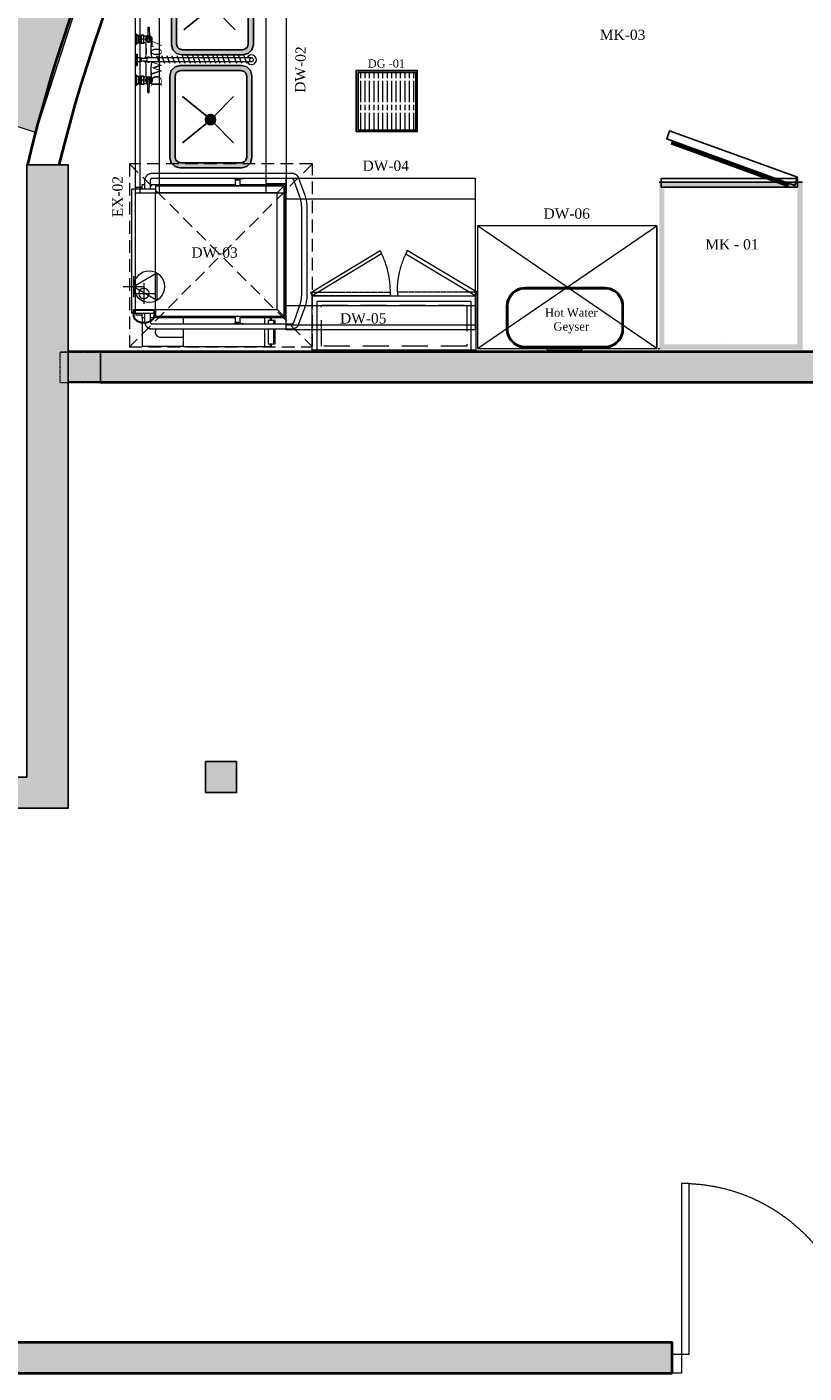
# Model space of a CAD drawing. Header units: millimetres. Extents: x 31882 to 271790, y -35693 to 24917.
# Tile 227 of 256: x 97753 to 101573, y 9156 to 15766. Entities that reach past the tile are written whole.
import ezdxf

# ---------------------------------------------------------------- set-up
doc = ezdxf.new("R2010")
doc.units = ezdxf.units.MM
doc.header["$MEASUREMENT"] = 0
for name, pattern in [('( Dashed )', [0.75, 0.5, -0.25]), ('DASHED', [19.05, 12.7, -6.35]), ('HIDDEN', [0.375, 0.25, -0.125])]:
    doc.linetypes.add(name, pattern=pattern)
for name, color, linetype, lineweight in [('00 Structural', 2, 'Continuous', 25), ('A - TEXT', 7, 'Continuous', 13), ('A-DOOR', 1, 'Continuous', 13), ('A-WALL', 7, 'Continuous', 30), ('CKD Dimensions', 3, 'Continuous', 0), ('CKD Equipments', 252, 'Continuous', 0), ('EQUIPMENT', 130, 'Continuous', 13), ('existing l2 - xref$0$A-GENM', 251, 'Continuous', 5), ('Furniture', 14, 'Continuous', 9), ('L1', 171, 'Continuous', 13), ('L10', 7, 'Continuous', 0), ('L8', 1, '( Dashed )', 15), ('WALL', 7, 'Continuous', 40)]:
    doc.layers.add(name, color=color, linetype=linetype, lineweight=lineweight)
for name, color, linetype in [('Drain Grating', 4, 'Continuous'), ('Edges', 7, 'Continuous'), ('EQUI.', 4, 'Continuous'), ('FAINTEQUIP', 253, 'Continuous'), ('kitchen equip1', 8, 'Continuous'), ('xKAM-B3-01-Kitchen$0$A-FURN', 8, 'Continuous')]:
    doc.layers.add(name, color=color, linetype=linetype)
doc.styles.add('CKD_Dimension Text', font='BOOKOS.TTF', dxfattribs={"height": 50})
doc.styles.add('SIMPLEX', font='SIMPLEX.shx', dxfattribs={"width": 0.7})

# ---------------------------------------------------------------- blocks, each defined once
blk = doc.blocks.new('steel cols')
at = {"layer": '00 Structural', "ltscale": 0.25}
h = blk.add_hatch(color=10, dxfattribs=at)
h.dxf.hatch_style = 1
h.paths.add_polyline_path([(1723381.98, -77443.61), (1723381.98, -77449.61), (1723387.98, -77449.61), (1723387.98, -77443.61)])
blk.add_lwpolyline([(1723381.98, -77443.61), (1723387.98, -77443.61), (1723387.98, -77449.61), (1723381.98, -77449.61)], close=True, dxfattribs=at)
blk = doc.blocks.new('Regular-door')
at = {"layer": 'A-DOOR'}
for p, q in [((-0.04, 0.8993), (0, 0.8993)), ((-0.04, 0), (-0.04, 0.8993)), ((0, 0.8993), (0, -0.1)), ((-0.92, 0), (-0.97, 0)), ((-0.97, 0), (-0.97, -0.1)), ((-0.92, -0.1), (-0.92, 0)), ((0.05, 0), (-0.04, 0)), ((0.05, -0.1), (0.05, 0)), ((-0.97, -0.1), (-0.92, -0.1)), ((0, -0.1), (0.05, -0.1))]:
    blk.add_line(p, q, dxfattribs=at)
at = {"layer": 'A-DOOR', "linetype": 'HIDDEN', "ltscale": 5}
blk.add_arc((-0.0029, -0.0173), 0.9173, 92.31795, 178.92205, dxfattribs=at)
blk = doc.blocks.new('G$CF1B070CD')
at = {"layer": 'CKD Equipments', "ltscale": 0.25}
for p, q in [((3.28, 33.68), (3.1, 33.68)), ((3.1, 33.62), (3.1, 33.68)), ((26.72, 33.68), (3.28, 33.68)), ((21.82, 35.34), (21.82, 31.34)), ((26.9, 33.68), (26.72, 33.68)), ((26.9, 33.68), (26.9, 33.62)), ((0.93, 31.06), (0.88, 31.04)), ((0.99, 31.08), (0.93, 31.06)), ((1.04, 31.1), (0.99, 31.08)), ((1.1, 31.12), (1.04, 31.1)), ((1.16, 31.13), (1.1, 31.12)), ((1.21, 31.14), (1.16, 31.13)), ((1.27, 31.15), (1.21, 31.14)), ((1.33, 31.16), (1.27, 31.15)), ((1.38, 31.16), (1.33, 31.16)), ((1.44, 31.17), (1.38, 31.16)), ((1.5, 31.17), (1.44, 31.17)), ((3.1, 31.17), (1.5, 31.17)), ((3.1, 31.68), (2.16, 31.68)), ((2.16, 31.68), (2.16, 31.17)), ((2.71, 32.93), (3.1, 32.93)), ((2.71, 32.93), (2.71, 31.68)), ((3.1, 33.1), (3.1, 33.62)), ((3.1, 33.03), (3.1, 33.1)), ((3.1, 33.03), (3.28, 33.03)), ((3.1, 29.15), (3.1, 33.03)), ((3.28, 33.03), (26.72, 33.03)), ((21.82, 33.34), (19.18, 28.9)), ((19.82, 33.34), (23.82, 33.34)), ((21.14, 31.35), (25.14, 31.35)), ((21.82, 33.34), (24.45, 28.9)), ((23.14, 33.35), (23.14, 29.35)), ((26.72, 33.03), (26.9, 33.03)), ((26.9, 33.62), (26.9, 33.1)), ((26.9, 33.1), (26.9, 33.03)), ((26.9, 33.03), (26.9, 29.15)), ((26.9, 32.93), (27.29, 32.93)), ((27.84, 31.68), (26.9, 31.68)), ((28.5, 31.17), (26.9, 31.17)), ((27.29, 31.68), (27.29, 32.93)), ((27.84, 31.17), (27.84, 31.68)), ((27.84, 31.68), (33.29, 31.68)), ((28.52, 31.17), (28.5, 31.17)), ((28.57, 31.17), (28.52, 31.17)), ((28.63, 31.16), (28.57, 31.17)), ((28.69, 31.16), (28.63, 31.16)), ((28.75, 31.15), (28.69, 31.16)), ((28.8, 31.14), (28.75, 31.15)), ((28.86, 31.13), (28.8, 31.14)), ((28.92, 31.11), (28.86, 31.13)), ((28.97, 31.1), (28.92, 31.11)), ((29.03, 31.08), (28.97, 31.1)), ((29.08, 31.06), (29.03, 31.08)), ((29.13, 31.04), (29.08, 31.06)), ((33.29, 31.68), (33.32, 31.68)), ((33.32, 23.72), (33.32, 31.68)), ((0.01, 29.9), (0, 29.85)), ((0, 29.85), (0, 29.79)), ((0, 29.79), (0, 29.77)), ((0, 29.77), (0, 2.89)), ((0.02, 30.02), (0.01, 29.96)), ((0.01, 29.96), (0.01, 29.9)), ((0.04, 30.08), (0.02, 30.02)), ((0.05, 30.13), (0.04, 30.08)), ((0.07, 30.19), (0.05, 30.13)), ((0.09, 30.24), (0.07, 30.19)), ((0.11, 30.3), (0.09, 30.24)), ((0.13, 30.35), (0.11, 30.3)), ((0.16, 30.4), (0.13, 30.35)), ((0.19, 30.45), (0.16, 30.4)), ((0.22, 30.5), (0.19, 30.45)), ((0.25, 30.55), (0.22, 30.5)), ((0.29, 30.59), (0.25, 30.55)), ((0.32, 30.64), (0.29, 30.59)), ((0.36, 30.68), (0.32, 30.64)), ((0.4, 30.72), (0.36, 30.68)), ((0.44, 30.76), (0.4, 30.72)), ((0.49, 30.8), (0.44, 30.76)), ((0.53, 30.84), (0.49, 30.8)), ((0.58, 30.87), (0.53, 30.84)), ((0.63, 30.91), (0.58, 30.87)), ((0.67, 30.94), (0.63, 30.91)), ((0.72, 30.97), (0.67, 30.94)), ((0.78, 30.99), (0.72, 30.97)), ((0.83, 31.02), (0.78, 30.99)), ((0.88, 31.04), (0.83, 31.02)), ((1, 29.83), (1.01, 29.84)), ((1, 29.81), (1, 29.83)), ((1, 29.8), (1, 29.81)), ((1, 29.79), (1, 29.8)), ((1, 29.77), (1, 29.79)), ((1, 2.89), (1, 29.77)), ((1.01, 29.87), (1.02, 29.88)), ((1.01, 29.85), (1.01, 29.87)), ((1.01, 29.84), (1.01, 29.85)), ((1.02, 29.89), (1.03, 29.91)), ((1.02, 29.88), (1.02, 29.89)), ((1.03, 29.91), (1.04, 29.92)), ((1.04, 29.92), (1.05, 29.93)), ((1.05, 29.95), (1.06, 29.96)), ((1.05, 29.93), (1.05, 29.95)), ((1.06, 29.96), (1.07, 29.97)), ((1.07, 29.97), (1.08, 29.99)), ((1.08, 29.99), (1.09, 30)), ((1.09, 30), (1.11, 30.01)), ((1.11, 30.01), (1.12, 30.02)), ((1.12, 30.02), (1.13, 30.04)), ((1.13, 30.04), (1.15, 30.05)), ((1.15, 30.05), (1.16, 30.06)), ((1.16, 30.06), (1.18, 30.07)), ((1.18, 30.07), (1.19, 30.08)), ((1.19, 30.08), (1.21, 30.09)), ((1.21, 30.09), (1.23, 30.1)), ((1.23, 30.1), (1.24, 30.11)), ((1.24, 30.11), (1.26, 30.12)), ((1.26, 30.12), (1.28, 30.13)), ((1.28, 30.13), (1.3, 30.13)), ((1.3, 30.13), (1.32, 30.14)), ((1.32, 30.14), (1.34, 30.15)), ((1.34, 30.15), (1.36, 30.15)), ((1.36, 30.15), (1.38, 30.16)), ((1.38, 30.16), (1.41, 30.16)), ((1.41, 30.16), (1.43, 30.16)), ((1.43, 30.16), (1.45, 30.16)), ((1.45, 30.16), (1.47, 30.17)), ((1.47, 30.17), (1.49, 30.17)), ((1.49, 30.17), (1.5, 30.17)), ((1.5, 30.17), (3.1, 30.17)), ((2.16, 30.17), (2.16, 13.83)), ((2.41, 29.12), (2.41, 4.36)), ((2.41, 29.12), (3.76, 29.12)), ((2.41, 4.36), (2.41, 29.12)), ((3.1, 29.12), (3.1, 29.15)), ((3.76, 5.71), (3.76, 29.12)), ((26.24, 29.12), (3.76, 29.12)), ((19.18, 28.9), (24.45, 28.9)), ((26.24, 29.12), (27.59, 29.12)), ((26.24, 29.12), (26.24, 5.71)), ((26.9, 30.17), (28.5, 30.17)), ((26.9, 29.15), (26.9, 29.12)), ((27.59, 4.36), (27.59, 29.12)), ((27.59, 4.36), (27.59, 29.12)), ((27.84, 13.83), (27.84, 30.17)), ((28.5, 30.17), (28.52, 30.17)), ((28.52, 30.17), (28.54, 30.17)), ((28.54, 30.17), (28.57, 30.16)), ((28.57, 30.16), (28.59, 30.16)), ((28.59, 30.16), (28.61, 30.16)), ((28.61, 30.16), (28.63, 30.15)), ((28.63, 30.15), (28.65, 30.15)), ((28.65, 30.15), (28.67, 30.14)), ((28.67, 30.14), (28.69, 30.14)), ((28.69, 30.14), (28.71, 30.13)), ((28.71, 30.13), (28.73, 30.12)), ((28.73, 30.12), (28.75, 30.11)), ((28.75, 30.11), (28.77, 30.1)), ((28.77, 30.1), (28.79, 30.09)), ((28.79, 30.09), (28.8, 30.08)), ((28.8, 30.08), (28.82, 30.07)), ((28.82, 30.07), (28.84, 30.06)), ((28.84, 30.06), (28.85, 30.05)), ((28.85, 30.05), (28.87, 30.04)), ((28.87, 30.04), (28.88, 30.03)), ((28.88, 30.03), (28.89, 30.02)), ((28.89, 30.02), (28.9, 30)), ((28.9, 30), (28.91, 29.99)), ((28.91, 29.99), (28.93, 29.98)), ((28.93, 29.98), (28.94, 29.96)), ((28.94, 29.96), (28.94, 29.95)), ((28.94, 29.95), (28.95, 29.94)), ((28.95, 29.94), (28.96, 29.92)), ((28.96, 29.92), (28.97, 29.91)), ((28.97, 29.91), (28.97, 29.9)), ((28.97, 29.9), (28.98, 29.88)), ((28.98, 29.88), (28.98, 29.87)), ((28.98, 29.87), (28.99, 29.86)), ((28.99, 29.86), (28.99, 29.84)), ((28.99, 29.84), (28.99, 29.83)), ((28.99, 29.83), (29, 29.82)), ((29, 29.82), (29, 29.8)), ((29, 29.8), (29, 29.79)), ((29, 29.79), (29, 29.78)), ((29, 29.78), (29, 29.77)), ((29, 29.77), (29, 2.89)), ((29.19, 31.01), (29.13, 31.04)), ((29.24, 30.99), (29.19, 31.01)), ((29.29, 30.96), (29.24, 30.99)), ((29.34, 30.93), (29.29, 30.96)), ((29.39, 30.9), (29.34, 30.93)), ((29.43, 30.86), (29.39, 30.9)), ((29.48, 30.83), (29.43, 30.86)), ((29.52, 30.79), (29.48, 30.83)), ((29.57, 30.75), (29.52, 30.79)), ((29.61, 30.71), (29.57, 30.75)), ((29.65, 30.67), (29.61, 30.71)), ((29.69, 30.63), (29.65, 30.67)), ((29.72, 30.58), (29.69, 30.63)), ((29.76, 30.53), (29.72, 30.58)), ((29.79, 30.49), (29.76, 30.53)), ((29.82, 30.44), (29.79, 30.49)), ((29.85, 30.39), (29.82, 30.44)), ((29.87, 30.33), (29.85, 30.39)), ((29.9, 30.28), (29.87, 30.33)), ((29.92, 30.23), (29.9, 30.28)), ((29.94, 30.17), (29.92, 30.23)), ((29.95, 30.12), (29.94, 30.17)), ((29.97, 30.06), (29.95, 30.12)), ((29.98, 30), (29.97, 30.06)), ((29.99, 29.95), (29.98, 30)), ((29.99, 29.89), (29.99, 29.95)), ((30, 29.83), (29.99, 29.89)), ((30, 29.77), (30, 29.83)), ((30, 2.89), (30, 29.77)), ((31.58, 28.22), (31.58, 28.22)), ((31.58, 28.11), (31.58, 28.12)), ((31.58, 28.12), (31.58, 28.12)), ((31.58, 28.12), (31.58, 28.12)), ((31.58, 28.1), (31.58, 28.11)), ((31.58, 28.11), (31.58, 28.11)), ((31.58, 28.08), (31.58, 28.1)), ((31.58, 28.07), (31.58, 28.08)), ((31.58, 28.05), (31.58, 28.07)), ((31.58, 28.03), (31.58, 28.05)), ((31.58, 28.01), (31.58, 28.03)), ((31.58, 27.98), (31.58, 28.01)), ((31.58, 27.96), (31.58, 27.98)), ((31.58, 27.93), (31.58, 27.96)), ((31.58, 27.9), (31.58, 27.93)), ((31.58, 27.86), (31.58, 27.9)), ((31.58, 27.82), (31.58, 27.86)), ((31.58, 27.79), (31.58, 27.82)), ((31.58, 27.75), (31.58, 27.79)), ((31.58, 27.7), (31.58, 27.75)), ((31.58, 27.66), (31.58, 27.7)), ((31.58, 27.61), (31.58, 27.66)), ((31.58, 27.56), (31.58, 27.61)), ((31.58, 27.51), (31.58, 27.56)), ((31.58, 27.46), (31.58, 27.51)), ((31.58, 27.41), (31.58, 27.46)), ((31.58, 27.35), (31.58, 27.41)), ((31.58, 27.3), (31.58, 27.35)), ((31.58, 27.24), (31.58, 27.3)), ((31.58, 27.18), (31.58, 27.24)), ((31.58, 27.12), (31.58, 27.18)), ((31.58, 27.06), (31.58, 27.12)), ((31.58, 27), (31.58, 27.06)), ((31.58, 26.94), (31.58, 27)), ((31.58, 26.87), (31.58, 26.94)), ((31.58, 26.81), (31.58, 26.87)), ((31.58, 26.74), (31.58, 26.81)), ((31.58, 26.68), (31.58, 26.74)), ((31.58, 26.61), (31.58, 26.68)), ((31.58, 26.55), (31.58, 26.61)), ((31.58, 26.48), (31.58, 26.55)), ((31.58, 23.72), (31.58, 26.48)), ((29, 23.72), (27.84, 23.72)), ((33.32, 23.72), (30, 23.72)), ((33.32, 23.72), (33.32, 8.07)), ((1.06, 14.05), (1, 14.05)), ((1, 13.53), (1.06, 13.53)), ((1.06, 14.05), (1.06, 13.97)), ((1.06, 13.97), (1.06, 13.53)), ((1.28, 13.58), (1.06, 13.58)), ((1.06, 13.53), (1.06, 12.19)), ((1.06, 13.08), (1.28, 13.08)), ((1.15, 13.83), (1.28, 13.83)), ((1.15, 13.83), (1.15, 13.58)), ((1.15, 13.08), (1.15, 12.83)), ((1.28, 13.83), (1.3, 13.83)), ((1.28, 13.58), (1.28, 13.83)), ((1.28, 13.58), (1.28, 13.08)), ((1.28, 12.83), (1.28, 13.08)), ((1.3, 13.83), (2.39, 13.83)), ((2.39, 13.83), (2.41, 13.83)), ((27.59, 13.83), (27.61, 13.83)), ((27.61, 13.83), (28.7, 13.83)), ((28.7, 13.83), (28.72, 13.83)), ((28.85, 13.83), (28.72, 13.83)), ((28.72, 12.83), (28.72, 13.83)), ((28.85, 13.83), (28.83, 13.83)), ((28.85, 13.83), (28.85, 12.83)), ((28.94, 13.58), (28.85, 13.58)), ((28.85, 13.08), (28.94, 13.08)), ((29, 14.05), (28.94, 14.05)), ((28.94, 13.97), (28.94, 14.05)), ((28.94, 13.53), (28.94, 13.97)), ((28.94, 12.19), (28.94, 13.53)), ((28.94, 13.53), (29, 13.53)), ((1.06, 12.19), (1, 12.19)), ((1.28, 12.83), (1.15, 12.83)), ((1.3, 12.83), (1.28, 12.83)), ((2.39, 12.83), (1.3, 12.83)), ((2.16, 12.83), (2.16, 4.12)), ((2.41, 12.83), (2.39, 12.83)), ((27.61, 12.83), (27.59, 12.83)), ((28.7, 12.83), (27.61, 12.83)), ((27.84, 4.12), (27.84, 12.83)), ((28.72, 12.83), (28.7, 12.83)), ((28.72, 12.83), (28.85, 12.83)), ((29, 12.19), (28.94, 12.19)), ((29, 8.07), (27.84, 8.07)), ((33.32, 8.07), (30, 8.07)), ((33.32, 8.07), (33.32, 7.04)), ((3.76, 5.71), (2.41, 4.36)), ((26.24, 5.71), (3.76, 5.71)), ((26.24, 5.71), (27.59, 4.36)), ((28.32, 6.97), (27.84, 6.97)), ((27.84, 6.9), (28.32, 6.9)), ((28.32, 7.48), (29, 7.48)), ((28.32, 7.44), (28.32, 7.48)), ((28.32, 6.45), (28.32, 7.44)), ((28.32, 6.11), (28.32, 6.45)), ((28.32, 6.45), (29, 6.45)), ((29, 6.11), (28.32, 6.11)), ((30, 7.48), (32.82, 7.48)), ((30, 6.45), (32.82, 6.45)), ((32.82, 6.11), (30, 6.11)), ((32.82, 7.48), (32.82, 7.44)), ((32.82, 7.44), (32.82, 6.45)), ((33.32, 6.97), (32.82, 6.97)), ((32.82, 6.9), (33.36, 6.9)), ((32.82, 6.45), (32.82, 6.11)), ((33.36, 7.37), (33.32, 7.37)), ((33.32, 7.04), (33.32, 6.97)), ((33.39, 6.94), (33.39, 7.33)), ((0, 2.89), (0, 2.84)), ((0, 2.84), (0.01, 2.78)), ((0.01, 2.78), (0.01, 2.72)), ((0.01, 2.72), (0.02, 2.66)), ((0.02, 2.66), (0.03, 2.61)), ((0.03, 2.61), (0.05, 2.55)), ((1, 2.88), (1, 2.89)), ((1, 2.87), (1, 2.88)), ((1, 2.86), (1, 2.87)), ((1, 2.84), (1, 2.86)), ((1.01, 2.83), (1, 2.84)), ((1.01, 2.82), (1.01, 2.83)), ((1.01, 2.8), (1.01, 2.82)), ((1.02, 2.79), (1.01, 2.8)), ((1.02, 2.78), (1.02, 2.79)), ((1.03, 2.76), (1.02, 2.78)), ((1.04, 2.75), (1.03, 2.76)), ((1.04, 2.74), (1.04, 2.75)), ((1.05, 2.72), (1.04, 2.74)), ((1.06, 2.71), (1.05, 2.72)), ((1.07, 2.7), (1.06, 2.71)), ((1.08, 2.68), (1.07, 2.7)), ((1.09, 2.67), (1.08, 2.68)), ((1.1, 2.66), (1.09, 2.67)), ((1.11, 2.65), (1.1, 2.66)), ((1.13, 2.63), (1.11, 2.65)), ((1.14, 2.62), (1.13, 2.63)), ((1.16, 2.61), (1.14, 2.62)), ((1.17, 2.6), (1.16, 2.61)), ((1.19, 2.59), (1.17, 2.6)), ((1.2, 2.58), (1.19, 2.59)), ((2.16, 4.12), (27.84, 4.12)), ((2.41, 4.36), (27.59, 4.36)), ((27.59, 4.36), (2.41, 4.36)), ((28.82, 2.6), (28.81, 2.59)), ((28.84, 2.61), (28.82, 2.6)), ((28.85, 2.62), (28.84, 2.61)), ((28.87, 2.63), (28.85, 2.62)), ((28.88, 2.64), (28.87, 2.63)), ((28.89, 2.65), (28.88, 2.64)), ((28.91, 2.67), (28.89, 2.65)), ((28.92, 2.68), (28.91, 2.67)), ((28.93, 2.69), (28.92, 2.68)), ((28.94, 2.71), (28.93, 2.69)), ((28.95, 2.72), (28.94, 2.71)), ((28.96, 2.75), (28.95, 2.73)), ((28.95, 2.73), (28.95, 2.72)), ((28.97, 2.76), (28.96, 2.75)), ((28.98, 2.77), (28.97, 2.76)), ((28.99, 2.8), (28.98, 2.79)), ((28.98, 2.79), (28.98, 2.77)), ((29, 2.84), (28.99, 2.83)), ((28.99, 2.83), (28.99, 2.81)), ((28.99, 2.81), (28.99, 2.8)), ((29, 2.89), (29, 2.88)), ((29, 2.88), (29, 2.87)), ((29, 2.87), (29, 2.85)), ((29, 2.85), (29, 2.84)), ((29.96, 2.56), (29.97, 2.62)), ((29.97, 2.62), (29.98, 2.68)), ((29.98, 2.68), (29.99, 2.73)), ((29.99, 2.73), (30, 2.79)), ((30, 2.85), (30, 2.89)), ((30, 2.79), (30, 2.85)), ((0.05, 2.55), (0.06, 2.49)), ((0.06, 2.49), (0.08, 2.44)), ((0.08, 2.44), (0.1, 2.39)), ((0.1, 2.39), (0.13, 2.33)), ((0.13, 2.33), (0.15, 2.28)), ((0.15, 2.28), (0.18, 2.23)), ((0.18, 2.23), (0.21, 2.18)), ((0.21, 2.18), (0.24, 2.13)), ((0.24, 2.13), (0.28, 2.09)), ((0.28, 2.09), (0.31, 2.04)), ((0.31, 2.04), (0.35, 2)), ((0.35, 2), (0.39, 1.95)), ((0.39, 1.95), (0.43, 1.91)), ((0.43, 1.91), (0.48, 1.88)), ((0.48, 1.88), (0.52, 1.84)), ((0.52, 1.84), (0.57, 1.8)), ((0.57, 1.8), (0.61, 1.77)), ((0.61, 1.77), (0.66, 1.74)), ((0.66, 1.74), (0.71, 1.71)), ((0.71, 1.71), (0.76, 1.68)), ((0.76, 1.68), (0.81, 1.65)), ((0.81, 1.65), (0.87, 1.63)), ((0.87, 1.63), (0.92, 1.61)), ((0.92, 1.61), (0.96, 1.59)), ((0.96, 1.59), (4.26, 0.41)), ((1.22, 2.57), (1.2, 2.58)), ((1.24, 2.56), (1.22, 2.57)), ((1.26, 2.55), (1.24, 2.56)), ((1.28, 2.54), (1.26, 2.55)), ((1.3, 2.53), (1.28, 2.54)), ((4.6, 1.35), (1.3, 2.53)), ((4.26, 0.41), (4.5, 0.33)), ((4.5, 0.33), (4.75, 0.26)), ((4.7, 1.32), (4.6, 1.35)), ((4.91, 1.25), (4.7, 1.32)), ((4.75, 0.26), (4.99, 0.19)), ((5.12, 1.19), (4.91, 1.25)), ((4.99, 0.19), (5.24, 0.14)), ((5.34, 1.14), (5.12, 1.19)), ((5.24, 0.14), (5.5, 0.09)), ((5.55, 1.1), (5.34, 1.14)), ((5.5, 0.09), (5.75, 0.06)), ((5.77, 1.06), (5.55, 1.1)), ((5.75, 0.06), (6.01, 0.03)), ((5.99, 1.04), (5.77, 1.06)), ((6.21, 1.02), (5.99, 1.04)), ((6.01, 0.03), (6.27, 0.01)), ((6.43, 1), (6.21, 1.02)), ((6.27, 0.01), (6.52, 0)), ((6.66, 1), (6.43, 1)), ((6.52, 0), (6.66, 0)), ((23.34, 1), (6.66, 1)), ((6.66, 0), (23.34, 0)), ((23.46, 1), (23.34, 1)), ((23.34, 0), (23.6, 0)), ((23.68, 1.01), (23.46, 1)), ((23.6, 0), (23.86, 0.02)), ((23.9, 1.02), (23.68, 1.01)), ((23.86, 0.02), (24.12, 0.04)), ((24.12, 1.05), (23.9, 1.02)), ((24.34, 1.08), (24.12, 1.05)), ((24.12, 0.04), (24.37, 0.07)), ((24.56, 1.12), (24.34, 1.08)), ((24.37, 0.07), (24.63, 0.12)), ((24.77, 1.17), (24.56, 1.12)), ((24.63, 0.12), (24.88, 0.17)), ((24.99, 1.22), (24.77, 1.17)), ((24.88, 0.17), (25.13, 0.22)), ((25.2, 1.28), (24.99, 1.22)), ((25.13, 0.22), (25.37, 0.29)), ((25.4, 1.35), (25.2, 1.28)), ((25.37, 0.29), (25.62, 0.37)), ((28.7, 2.53), (25.4, 1.35)), ((25.62, 0.37), (25.74, 0.41)), ((25.74, 0.41), (29.04, 1.59)), ((28.72, 2.54), (28.7, 2.53)), ((28.74, 2.55), (28.72, 2.54)), ((28.76, 2.56), (28.74, 2.55)), ((28.77, 2.57), (28.76, 2.56)), ((28.79, 2.58), (28.77, 2.57)), ((28.81, 2.59), (28.79, 2.58)), ((29.04, 1.59), (29.09, 1.61)), ((29.09, 1.61), (29.15, 1.64)), ((29.15, 1.64), (29.2, 1.66)), ((29.2, 1.66), (29.25, 1.69)), ((29.25, 1.69), (29.3, 1.72)), ((29.3, 1.72), (29.35, 1.75)), ((29.35, 1.75), (29.4, 1.78)), ((29.4, 1.78), (29.45, 1.81)), ((29.45, 1.81), (29.49, 1.85)), ((29.49, 1.85), (29.54, 1.88)), ((29.54, 1.88), (29.58, 1.92)), ((29.58, 1.92), (29.62, 1.96)), ((29.62, 1.96), (29.66, 2.01)), ((29.66, 2.01), (29.7, 2.05)), ((29.7, 2.05), (29.73, 2.1)), ((29.73, 2.1), (29.76, 2.14)), ((29.76, 2.14), (29.8, 2.19)), ((29.8, 2.19), (29.83, 2.24)), ((29.83, 2.24), (29.85, 2.29)), ((29.85, 2.29), (29.88, 2.35)), ((29.88, 2.35), (29.9, 2.4)), ((29.9, 2.4), (29.92, 2.45)), ((29.92, 2.45), (29.94, 2.51)), ((29.94, 2.51), (29.96, 2.56))]:
    blk.add_line(p, q, dxfattribs=at)
for centre, radius in [((21.82, 30.34), 3), ((23.14, 31.35), 1)]:
    blk.add_circle(centre, radius, dxfattribs=at)
for centre, radius, start, end in [((30.58, 28.12), 1, 125.555, 125.7406), ((30.58, 28.12), 1, 90, 120), ((30.58, 28.12), 1, 112.6662, 115.0217), ((30.58, 28.12), 1, 105.2565, 110.0264), ((30.58, 28.12), 1, 100.0115, 105.021), ((30.58, 28.12), 1, 95.0028, 97.3338), ((30.58, 28.12), 1, 75, 90), ((30.58, 28.12), 1, 82.8991, 84.9972), ((30.58, 28.12), 1, 74.979, 79.9885), ((30.58, 28.12), 1, 69.9736, 74.5106), ((30.58, 28.12), 1, 65, 70), ((30.58, 28.12), 1, 64.9783, 67.3338), ((30.58, 28.12), 1, 50, 60), ((30.58, 28.12), 1, 52.6662, 54.9712), ((30.58, 28.12), 1, 45.0786, 49.6273), ((30.58, 28.12), 1, 30, 45), ((30.58, 28.12), 1, 40.057, 44.7339), ((30.58, 28.12), 1, 35.0288, 37.3338), ((30.58, 28.12), 1, 15, 25), ((30.58, 28.12), 1, 22.6662, 25.0217), ((30.58, 28.12), 1, 15.021, 20.0264), ((30.58, 28.12), 1, 10.0115, 14.678), ((30.58, 28.12), 1, 2.7983, 5), ((33.36, 7.33), 0.0312, 0, 90), ((33.36, 6.94), 0.0312, 270, 0)]:
    blk.add_arc(centre, radius, start, end, dxfattribs=at)
at = {"layer": 'CKD Equipments', "ltscale": 0.25, "style": 'SIMPLEX'}
blk.add_text('D', height=4, dxfattribs=at).set_placement((25.6, 29.35))
blk = doc.blocks.new('JET SPRAY')
for p, q in [((-5, -3.13), (-5, -3.06)), ((-3, -3.06), (-5, -3.06)), ((-4.91, -3.25), (-3.09, -3.25)), ((-4.8, -3.3), (-4.91, -3.25)), ((-4.81, -4.61), (-4.81, -4.11)), ((-4.81, -4.11), (-4, -4.11)), ((-3.19, -4.61), (-4.81, -4.61)), ((-4.76, -3.6), (-4.76, -3.35)), ((-4.76, -3.6), (-4.53, -3.75)), ((-4.76, -3.6), (-3.24, -3.6)), ((-4.64, -4.61), (-4.65, -5.18)), ((-3.47, -3.75), (-4.53, -3.75)), ((-4.53, -4.11), (-4.53, -3.75)), ((-4, -4.11), (-3.19, -4.11)), ((-4, -4.58), (-4, -4.14)), ((-3.24, -3.6), (-3.47, -3.75)), ((-3.47, -4.11), (-3.47, -3.75)), ((-3.35, -4.61), (-3.35, -4.83)), ((-3.24, -3.6), (-3.24, -3.35)), ((-3.2, -3.3), (-3.09, -3.25)), ((-3.19, -4.61), (-3.19, -4.11)), ((-3.1, -5.08), (-1.17, -5.08)), ((-3, -3.13), (-3, -3.06)), ((-2.21, -5.08), (-1.16, -5.08)), ((1.12, -3.06), (-1.13, -3.06)), ((-1.13, -3.06), (-1.13, -3.31)), ((0, -3.31), (-1.13, -3.31)), ((-0.38, -4.06), (-0.38, -3.31)), ((-0.38, -4.06), (0.37, -4.06)), ((-0.25, -5.25), (-0.25, -4.06)), ((1.12, -3.31), (0, -3.31)), ((0.25, -5.25), (0.25, -4.06)), ((0.37, -4.06), (0.37, -3.31)), ((1.12, -3.06), (1.12, -3.31)), ((2.2, -5.08), (1.13, -5.08)), ((1.17, -5.08), (3.09, -5.08)), ((3, -3.13), (3, -3.06)), ((3, -3.06), (5, -3.06)), ((4.91, -3.25), (3.09, -3.25)), ((3.2, -3.3), (3.09, -3.25)), ((3.18, -4.61), (3.18, -4.11)), ((3.99, -4.11), (3.18, -4.11)), ((3.18, -4.61), (4.8, -4.61)), ((3.24, -3.6), (3.24, -3.35)), ((3.24, -3.6), (3.47, -3.75)), ((3.24, -3.6), (4.76, -3.6)), ((3.34, -4.61), (3.34, -4.83)), ((3.47, -3.75), (4.53, -3.75)), ((3.47, -4.11), (3.47, -3.75)), ((4.8, -4.11), (3.99, -4.11)), ((3.99, -4.58), (3.99, -4.14)), ((4.76, -3.6), (4.53, -3.75)), ((4.53, -4.11), (4.53, -3.75)), ((4.64, -4.61), (4.64, -5.18)), ((4.76, -3.6), (4.76, -3.35)), ((4.8, -3.3), (4.91, -3.25)), ((4.8, -4.61), (4.8, -4.11)), ((5, -3.13), (5, -3.06)), ((-6.38, -5.41), (-4.41, -5.38)), ((-6.38, -5.41), (-6.38, -5.64)), ((-6.38, -5.64), (-4.41, -5.68)), ((-3.58, -5.41), (-3.37, -5.41)), ((-3.58, -5.64), (-3.37, -5.64)), ((-3.37, -5.64), (-3.37, -5.41)), ((-3.1, -6.01), (-1.17, -6.01)), ((-2.21, -6.01), (-1.16, -6.01)), ((-0.75, -7.7), (0.78, -7.15)), ((-0.38, -25.66), (-0.38, -5.53)), ((0.37, -25.66), (0.37, -5.53)), ((1.17, -6.01), (3.09, -6.01)), ((1.17, -6.01), (3.09, -6.01)), ((3.58, -5.41), (3.37, -5.41)), ((3.37, -5.64), (3.37, -5.41)), ((3.58, -5.64), (3.37, -5.64)), ((6.38, -5.41), (4.41, -5.38)), ((6.38, -5.64), (4.41, -5.68)), ((6.38, -5.41), (6.38, -5.64)), ((-0.75, -8.7), (0.78, -8.15)), ((-0.75, -9.7), (0.78, -9.15)), ((-0.75, -10.7), (0.78, -10.15)), ((-0.75, -11.7), (0.78, -11.15)), ((-0.75, -12.7), (0.78, -12.15)), ((-0.75, -13.7), (0.78, -13.15)), ((-0.75, -14.7), (0.78, -14.15)), ((-0.75, -15.7), (0.78, -15.15)), ((-0.73, -16.7), (0.79, -16.14)), ((-0.73, -17.7), (0.79, -17.14)), ((-0.73, -18.7), (0.79, -18.14)), ((-0.73, -19.51), (0.79, -18.96)), ((-0.73, -20.51), (0.79, -19.96)), ((-0.73, -21.51), (0.79, -20.96)), ((-0.75, -22.75), (0.78, -22.19)), ((-0.75, -23.75), (0.78, -23.19)), ((-0.75, -24.75), (0.78, -24.19))]:
    blk.add_line(p, q)
for points in [[(-3.42, -5.41), (-3.42, -5.2), (-4, -4.86), (-4.58, -5.2), (-4.58, -5.38)], [(3.42, -5.41), (3.42, -5.2), (4, -4.86), (4.58, -5.2), (4.58, -5.38)], [(-4.58, -5.68), (-4.58, -5.86), (-4, -6.19), (-3.42, -5.86), (-3.42, -5.64)], [(4.58, -5.68), (4.58, -5.86), (4, -6.19), (3.42, -5.86), (3.42, -5.64)]]:
    blk.add_lwpolyline(points)
for centre, radius in [((-4, -5.53), 0.438), ((4, -5.53), 0.437), ((-4, -5.53), 0.188), ((4, -5.53), 0.187), ((0, -25.66), 0.375)]:
    blk.add_circle(centre, radius)
for centre, radius, start, end in [((-4.88, -3.13), 0.118, 180, 255), ((-4.4, -6.73), 2.62, 81.1438, 98.8562), ((-4.4, -1.99), 2.62, 261.1438, 278.8562), ((-4.82, -3.35), 0.0612, 0, 67.4662), ((-4, -5.53), 0.725, 155.3946, 168.5324), ((-4.77, -5.18), 0.125, 335.3946, 359.5), ((-4, -5.53), 0.562, 11.797, 164.8511), ((-3.6, -6.73), 2.62, 81.1438, 98.8562), ((-3.6, -1.99), 2.62, 261.1438, 278.8562), ((-3.1, -4.83), 0.25, 180, 270), ((-3.18, -3.35), 0.0612, 112.5338, 180), ((-3.12, -3.13), 0.118, 285, 0), ((-1.17, -3.11), 1.97, 270, 285.6925), ((0, -5.53), 0.825, 107.4358, 140.3675), ((0, -7.28), 2.36, 105.6817, 105.6925), ((0, -5.53), 0.5, 120, 221.4096), ((0, -5.53), 0.375, 0, 180), ((0, -5.53), 0.825, 39.8353, 72.157), ((0, -5.53), 0.5, 318.5904, 60), ((0, -7.28), 2.36, 74.3075, 74.5211), ((1.17, -3.11), 1.97, 254.3075, 270), ((3.12, -3.13), 0.118, 180, 255), ((3.09, -4.83), 0.25, 270, 0), ((3.09, -4.83), 0.25, 270, 0), ((3.58, -6.73), 2.62, 81.1438, 98.8562), ((3.58, -1.99), 2.62, 261.1438, 278.8562), ((3.18, -3.35), 0.0612, 0, 67.4662), ((4, -5.53), 0.562, 15.1489, 168.203), ((4.39, -6.73), 2.62, 81.1438, 98.8562), ((4.39, -1.99), 2.62, 261.1438, 278.8562), ((4.77, -5.18), 0.125, 180.5, 204.6054), ((3.99, -5.53), 0.725, 11.4676, 24.6054), ((4.83, -3.35), 0.0612, 112.5338, 180), ((4.88, -3.13), 0.118, 285, 0), ((-4, -5.56), 0.725, 189.1221, 304.66), ((-4, -5.53), 0.562, 195.1489, 348.203), ((-3.16, -6.77), 0.75, 97.4316, 124.66), ((-3.06, -7.4), 1.38, 91.6448, 98.22), ((-1.16, -7.98), 1.97, 74.2945, 90), ((0.01, -5.56), 0.825, 219.6325, 242.5393), ((0, -5.56), 0.825, 297.253, 320.1602), ((1.17, -7.98), 1.97, 90, 105.9504), ((3.17, -6.75), 0.744, 55.5094, 96.2207), ((4, -5.53), 0.562, 191.797, 344.8511), ((4, -5.54), 0.725, 235.5636, 349.621), ((0, -25.66), 0.938, 113.5782, 66.4218)]:
    blk.add_arc(centre, radius, start, end)
blk = doc.blocks.new('G$CC0B92455')
at = {"layer": 'CKD Equipments', "ltscale": 1000, "xscale": 25, "yscale": 25, "zscale": 25, "rotation": 270}
blk.add_blockref('JET SPRAY', (665, 159.4), dxfattribs=at)
blk = doc.blocks.new('G$C728151F9')
at = {"layer": 'CKD Dimensions'}
h = blk.add_hatch(dxfattribs=at)
h.set_pattern_fill('HEX', color=253, scale=10, angle=270)
h.set_pattern_definition([(270, (-11160.0538, 72054.9291), (2.16506351, -4e-16), [1.25, -2.5]), (30, (-11160.0538, 72054.9291), (-1.082531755, 1.875), [1.25, -2.5]), (330, (-11160.0538, 72053.6791), (1.082531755, 1.875), [1.25, -2.5])])
edge = h.paths.add_edge_path()
edge.add_arc((201.7, 264.4), 25, 0, 360)
at = {"layer": 'CKD Equipments'}
h = blk.add_hatch(color=253, dxfattribs=at)
h.dxf.hatch_style = 1
h.paths.add_polyline_path([(350, 500), (50, 500), (25, 493.3), (6.7, 475), (0, 450), (0, 50), (6.7, 25), (25, 6.7), (50, 0), (350, 0), (375, 6.7), (393.3, 25), (400, 50), (400, 450), (393.3, 475), (375, 493.3)])
h.paths.add_polyline_path([(346.7, 475), (53.3, 475), (37.9, 470.9), (29.1, 462.1), (25, 446.7), (25, 53.3), (29.1, 37.9), (37.9, 29.1), (53.3, 25), (346.7, 25), (362.1, 29.1), (370.9, 37.9), (375, 53.3), (375, 446.7), (370.9, 462.1), (362.1, 470.9)], flags=16)
for points in [[(220.2, 281.3), (339, 377.4)], [(220.2, 281.3), (339, 377.4)], [(220.2, 281.3), (339, 377.4)], [(220.2, 247.6), (339, 151.4)], [(220.2, 247.6), (339, 151.4)], [(220.2, 247.6), (339, 151.4)]]:
    blk.add_lwpolyline(points, dxfattribs=at)
at = {"layer": 'EQUI.'}
for points in [[(89.4, 377.4), (183.2, 281.3)], [(89.4, 377.4), (183.2, 281.3)], [(89.4, 377.4), (183.2, 281.3)], [(89.4, 377.4), (183.2, 281.3)], [(220.2, 281.3), (339, 377.4)], [(89.4, 151.4), (183.2, 247.6)], [(89.4, 151.4), (183.2, 247.6)], [(89.4, 151.4), (183.2, 247.6)], [(89.4, 151.4), (183.2, 247.6)], [(220.2, 247.6), (339, 151.4)]]:
    blk.add_lwpolyline(points, dxfattribs=at)
blk.add_circle((201.7, 264.4), 25, dxfattribs=at)
blk.add_circle((201.7, 264.4), 25, dxfattribs=at)
blk.add_circle((201.7, 264.4), 25, dxfattribs=at)
blk.add_circle((201.7, 264.4), 25, dxfattribs=at)
at = {"layer": 'kitchen equip1'}
for points in [[(350, 500), (50, 500), (25, 493.3), (6.7, 475), (0, 450), (0, 50), (6.7, 25), (25, 6.7), (50, 0), (350, 0), (375, 6.7), (393.3, 25), (400, 50), (400, 450), (393.3, 475), (375, 493.3)], [(346.7, 475), (53.3, 475), (37.9, 470.9), (29.1, 462.1), (25, 446.7), (25, 53.3), (29.1, 37.9), (37.9, 29.1), (53.3, 25), (346.7, 25), (362.1, 29.1), (370.9, 37.9), (375, 53.3), (375, 446.7), (370.9, 462.1), (362.1, 470.9)]]:
    blk.add_lwpolyline(points, close=True, dxfattribs=at)
blk = doc.blocks.new('A$Cf56e14cc')
at = {"color": 252, "ltscale": 10}
for points in [[(-265, -800), (0, -800), (0, 0), (-265, 0)], [(-240, -775), (0, -775), (0, -25), (-240, -25)]]:
    blk.add_lwpolyline(points, close=True, dxfattribs=at)
at = {"color": 252, "linetype": 'DASHED', "ltscale": 10}
blk.add_lwpolyline([(-220, -755), (-20, -755), (-20, -45), (-220, -45)], close=True, dxfattribs=at)
at = {"layer": 'EQUIPMENT', "color": 1, "ltscale": 8}
for points in [[(-471.2, -338.6), (-265, 0), (-281.6, 7), (-487.8, -331.6)], [(-471.3, -457.9), (-265, -800), (-281.6, -807), (-487.9, -464.9)]]:
    blk.add_lwpolyline(points, close=True, dxfattribs=at)
at = {"layer": 'EQUIPMENT', "color": 252, "linetype": 'DASHED', "ltscale": 0.125}
for points in [[(-265, -380.5), (-265, 0), (-283, 0), (-283, -380.5)], [(-265, -416.1), (-265, -800), (-283, -800), (-283, -416.1)]]:
    blk.add_lwpolyline(points, close=True, dxfattribs=at)
for centre, start, end in [((-285, 54.5), 244.65253, 270), ((-285, -851.1), 90, 115.34747)]:
    blk.add_arc(centre, 435, start, end, dxfattribs=at)
blk = doc.blocks.new('boilerplan')
at = {"layer": 'Edges'}
for p, q in [((236.6, 323.6), (245.5, 331.4)), ((245.5, 331.4), (255.3, 337.9)), ((249, 326.8), (258.2, 332.9)), ((255.3, 337.9), (265.9, 343.2)), ((258.2, 332.9), (268.1, 337.8)), ((265.9, 343.2), (277.1, 347)), ((268.1, 337.8), (278.6, 341.4)), ((277.1, 347), (288.7, 349.3)), ((278.6, 341.4), (289.4, 343.5)), ((288.7, 349.3), (300.3, 350)), ((289.4, 343.5), (300.5, 344.2)), ((300.3, 350), (693.6, 350)), ((300.5, 344.2), (693.4, 344.2)), ((693.4, 344.2), (704.4, 343.5)), ((693.6, 350), (705.1, 349.3)), ((704.4, 343.5), (715.2, 341.4)), ((705.1, 349.3), (716.7, 347)), ((715.2, 341.4), (725.7, 337.8)), ((716.7, 347), (727.9, 343.2)), ((725.7, 337.8), (735.6, 332.9)), ((727.9, 343.2), (738.5, 337.9)), ((735.6, 332.9), (744.8, 326.8)), ((738.5, 337.9), (748.3, 331.4)), ((748.3, 331.4), (757.2, 323.6)), ((210.2, 259.9), (210.9, 271.5)), ((210.9, 271.5), (213.3, 283.1)), ((213.3, 283.1), (217, 294.3)), ((216, 259.8), (216.7, 270.8)), ((216.7, 270.8), (218.8, 281.6)), ((217, 294.3), (222.3, 304.9)), ((218.8, 281.6), (222.4, 292.1)), ((222.3, 304.9), (228.8, 314.7)), ((222.4, 292.1), (227.3, 302)), ((227.3, 302), (233.4, 311.2)), ((228.8, 314.7), (236.6, 323.6)), ((233.4, 311.2), (240.7, 319.5)), ((240.7, 319.5), (249, 326.8)), ((744.8, 326.8), (753.1, 319.5)), ((753.1, 319.5), (760.4, 311.2)), ((757.2, 323.6), (765, 314.7)), ((760.4, 311.2), (766.6, 302)), ((765, 314.7), (771.6, 304.9)), ((766.6, 302), (771.4, 292.1)), ((771.4, 292.1), (775, 281.6)), ((771.6, 304.9), (776.8, 294.3)), ((775, 281.6), (777.1, 270.8)), ((776.8, 294.3), (780.6, 283.1)), ((777.1, 270.8), (777.9, 259.8)), ((780.6, 283.1), (782.9, 271.5)), ((782.9, 271.5), (783.6, 259.9)), ((210.2, 145), (210.2, 259.9)), ((216, 145.2), (216, 259.8)), ((777.9, 259.8), (777.9, 145.2)), ((783.6, 259.9), (783.6, 145)), ((210.9, 133.4), (210.2, 145)), ((213.3, 121.9), (210.9, 133.4)), ((216.7, 134.2), (216, 145.2)), ((218.8, 123.4), (216.7, 134.2)), ((777.1, 134.2), (775, 123.4)), ((777.9, 145.2), (777.1, 134.2)), ((782.9, 133.4), (780.6, 121.9)), ((783.6, 145), (782.9, 133.4)), ((217, 110.7), (213.3, 121.9)), ((222.3, 100.1), (217, 110.7)), ((222.4, 112.9), (218.8, 123.4)), ((228.8, 90.3), (222.3, 100.1)), ((227.3, 103), (222.4, 112.9)), ((233.4, 93.8), (227.3, 103)), ((236.6, 81.4), (228.8, 90.3)), ((240.7, 85.5), (233.4, 93.8)), ((245.5, 73.6), (236.6, 81.4)), ((249, 78.2), (240.7, 85.5)), ((255.3, 67), (245.5, 73.6)), ((258.2, 72), (249, 78.2)), ((265.9, 61.8), (255.3, 67)), ((268.1, 67.2), (258.2, 72)), ((278.6, 63.6), (268.1, 67.2)), ((725.7, 67.2), (715.2, 63.6)), ((735.6, 72), (725.7, 67.2)), ((738.5, 67), (727.9, 61.8)), ((744.8, 78.2), (735.6, 72)), ((748.3, 73.6), (738.5, 67)), ((753.1, 85.5), (744.8, 78.2)), ((757.2, 81.4), (748.3, 73.6)), ((760.4, 93.8), (753.1, 85.5)), ((765, 90.3), (757.2, 81.4)), ((766.6, 103), (760.4, 93.8)), ((771.6, 100.1), (765, 90.3)), ((771.4, 112.9), (766.6, 103)), ((775, 123.4), (771.4, 112.9)), ((776.8, 110.7), (771.6, 100.1)), ((780.6, 121.9), (776.8, 110.7)), ((277.1, 58), (265.9, 61.8)), ((288.7, 55.7), (277.1, 58)), ((289.4, 61.4), (278.6, 63.6)), ((300.3, 55), (288.7, 55.7)), ((300.5, 60.7), (289.4, 61.4)), ((399.3, 55), (300.3, 55)), ((693.4, 60.7), (300.5, 60.7)), ((399.3, 55), (414.9, 41.1)), ((591.2, 55), (399.3, 55)), ((414.9, 41.1), (575.6, 41.1)), ((591.2, 55), (575.6, 41.1)), ((693.6, 55), (591.2, 55)), ((704.4, 61.4), (693.4, 60.7)), ((705.1, 55.7), (693.6, 55)), ((715.2, 63.6), (704.4, 61.4)), ((716.7, 58), (705.1, 55.7)), ((727.9, 61.8), (716.7, 58))]:
    blk.add_line(p, q, dxfattribs=at)
blk = doc.blocks.new('G$C6845078B')
blk.add_blockref('boilerplan', (-210.2, -41.1))

msp = doc.modelspace()

# ---------------------------------------------------------------- hatches: boundary and pattern name
at = {"ltscale": 0.25}
h = msp.add_hatch(color=206, dxfattribs=at)
h.dxf.hatch_style = 1
h.paths.add_polyline_path([(97753.1, 12082.6), (97752.9, 15089), (97956.1, 15089), (97956.3, 11930.2), (97194.3, 11930.2), (97194.3, 12082.6)])
h = msp.add_hatch(color=206, dxfattribs=at)
h.dxf.hatch_style = 1
h.paths.add_polyline_path([(97956.4, 14174.1), (97956.4, 14024.1), (105250.5, 14024.1), (105250.5, 14174.1)])
h = msp.add_hatch(color=206, dxfattribs=at)
h.dxf.hatch_style = 1
h.paths.add_polyline_path([(98114.9, 14169), (98114.9, 14018.1), (105449.7, 14018.4), (105449.7, 14169.2)])
h = msp.add_hatch(color=206, dxfattribs=at)
h.dxf.hatch_style = 1
h.paths.add_polyline_path([(96128, 9306.3), (96128, 9156.3), (100923.6, 9156.3), (100923.6, 9306.3)])
at = {"layer": 'CKD Equipments'}
h = msp.add_hatch(color=2, dxfattribs=at)
h.dxf.hatch_style = 1
h.paths.add_polyline_path([(99371.6, 15552.4), (99371.6, 15252.4), (99671.6, 15252.4), (99671.6, 15552.4)])
h.paths.add_polyline_path([(99664.3, 15542.9), (99381.3, 15542.9), (99381.3, 15259.9), (99664.3, 15259.9)], flags=16)
at = {"layer": 'Drain Grating', "linetype": 'Continuous', "lineweight": 5}
h = msp.add_hatch(dxfattribs=at)
h.set_pattern_fill('ACAD_ISO08W100', color=256, scale=4.354286, angle=90, style=0)
h.set_pattern_definition([(90, (27352.216, -734045.07), (-21.7714286, 8e-15), [104.5028571, -13.0628571, 26.1257143, -13.0628571])])
h.paths.add_polyline_path([(99664.3, 15542.9), (99664.3, 15259.9), (99381.3, 15259.9), (99381.3, 15542.9)])
at = {"layer": 'FAINTEQUIP'}
h = msp.add_hatch(dxfattribs=at)
h.set_pattern_fill('INSUL', color=4, scale=1.005552, angle=180)
h.set_pattern_definition([(360, (-12444622.9095, 885537.342), (2e-14, 9.577884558), []), (360, (-12444622.9095, 885540.535), (2e-14, 9.577884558), [3.192628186, -3.192628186]), (360, (-12444622.9095, 885543.727), (2e-14, 9.577884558), [3.192628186, -3.192628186])])
h.paths.add_polyline_path([(101565, 15004.6), (101565, 14182.1), (100861.1, 14182.1), (100861.1, 15004.6)])
h.paths.add_polyline_path([(101539.9, 14979.5), (101539.9, 14207.2), (100886.3, 14207.2), (100886.3, 14979.5)], flags=16)
at = {"layer": 'Furniture', "ltscale": 0.25}
h = msp.add_hatch(color=255, dxfattribs=at)
h.dxf.hatch_style = 1
h.paths.add_polyline_path([(98173.3, 16418), (97795.6, 15248.1), (97360.5, 15388.6), (97738.3, 16558.5)])

# ---------------------------------------------------------------- linework, layer by layer
at = {"layer": '00 Structural', "ltscale": 0.25}
msp.add_line((97753.6, 15089), (97955.4, 15089), dxfattribs=at)
for points in [[(97753.1, 12082.6), (97752.9, 15089), (97956.1, 15089), (97956.3, 11930.2), (97194.3, 11930.2), (97194.3, 12082.6)], [(97956.4, 14174.1), (105250.5, 14174.1), (105250.5, 14024.1), (97956.4, 14024.1)], [(98114.9, 14169), (105449.7, 14169.2), (105449.7, 14018.4), (98114.9, 14018.1)]]:
    msp.add_lwpolyline(points, close=True, dxfattribs=at)
msp.add_lwpolyline([(96128, 9156.3), (96128, 11930.2), (95975.6, 11930.4), (95975.6, 9156.3), (100923.6, 9156.3)], dxfattribs=at)
at = {"layer": 'A-WALL', "linetype": 'Continuous'}
msp.add_line((101160.5, 14226.1), (101160.5, 14226.1), dxfattribs=at)
at = {"layer": 'CKD Equipments'}
for p, q in [((98928.6, 14952.2), (98928.6, 16165)), ((99026.8, 14995.3), (98926.2, 14995.3)), ((99026.6, 14922.2), (99956.4, 14922.2))]:
    msp.add_line(p, q, dxfattribs=at)
for points in [[(99029.1, 16165), (98285, 16164.9), (98285.1, 14952.2), (99029.2, 14952.2), (99029.1, 16165)], [(98285.1, 14952.2), (98310.2, 14952.2), (98310.1, 16164.9)], [(98310.2, 14952.2), (98404.7, 14952.2), (98404.7, 16164.9)], [(99956.4, 15022.8), (99956.4, 14278.7), (99026.6, 14278.7), (99026.6, 15022.8), (99956.4, 15022.8)], [(99966.8, 14186.5), (100849.2, 14186.5), (100849.2, 14789.8), (99966.8, 14789.8), (99966.8, 14186.5), (100849.2, 14789.8), (100849.2, 14186.5), (99966.8, 14789.8)], [(99026.6, 14303.8), (99026.6, 14398.3), (99956.4, 14398.3)], [(99026.6, 14278.7), (99026.6, 14303.8), (99956.4, 14303.8)]]:
    msp.add_lwpolyline(points, dxfattribs=at)
at = {"layer": 'existing l2 - xref$0$A-GENM', "lineweight": 9}
for p, q in [((100859.5, 14184.9), (100855.5, 14184.9)), ((100859.5, 14184.1), (100859.5, 14184.9)), ((100860.3, 14184.1), (100859.5, 14184.1)), ((100861.5, 14184.9), (100860.3, 14184.9)), ((100860.3, 14184.9), (100860.3, 14184.1)), ((100861.5, 14186.9), (100861.5, 14184.9)), ((100862.5, 14186.9), (100862.5, 14184.9)), ((100862.5, 14184.9), (100862.5, 14184.1))]:
    msp.add_line(p, q, dxfattribs=at)
at = {"layer": 'FAINTEQUIP'}
for p, q in [((100861.1, 15004.6), (101565, 15004.6)), ((100886.3, 14979.5), (101539.9, 14979.5))]:
    msp.add_line(p, q, dxfattribs=at)
for points in [[(101540.8, 15028.1), (100911.8, 15256.4), (100897.3, 15216.5), (101526.3, 14988.2)], [(101539.9, 15022), (100870.8, 15022), (100870.8, 14979.5), (101539.9, 14979.5)]]:
    msp.add_lwpolyline(points, close=True, dxfattribs=at)
for points in [[(101494.2, 14982.9), (100918.5, 15191.9)], [(101495, 14985.1), (100919.3, 15194.1)], [(100920, 15198.5), (101497.3, 14988.9)], [(101498, 14991), (100920.8, 15200.6)], [(100929.1, 15202.2), (101492.8, 14997.6)]]:
    msp.add_lwpolyline(points, dxfattribs=at)
at = {"layer": 'Furniture', "color": 14, "ltscale": 0.25}
msp.add_lwpolyline([(98173.3, 16418), (97795.6, 15248.1), (97360.5, 15388.6), (97738.3, 16558.5)], close=True, dxfattribs=at)
at = {"layer": 'L8', "ltscale": 0.25}
msp.add_line((105552, 14169), (97916.4, 14169), dxfattribs=at)
at = {"layer": 'L8', "color": 1, "linetype": '( Dashed )', "ltscale": 125}
msp.add_lwpolyline([(98256.7, 14195), (99156.2, 14195), (99156.2, 15094.7), (98256.7, 15094.7)], close=True, dxfattribs=at)
for points in [[(99156.2, 15094.7), (98256.7, 14195)], [(98256.7, 15094.7), (99156.2, 14195)]]:
    msp.add_lwpolyline(points, dxfattribs=at)
at = {"layer": 'L8', "ltscale": 0.25}
msp.add_lwpolyline([(97916.4, 14169), (105552.3, 14169), (105552.3, 14018.1), (97916.4, 14018.1)], close=True, dxfattribs=at)
at = {"layer": 'WALL', "color": 2}
msp.add_lwpolyline([(100923.6, 9156.3), (100923.6, 9306.3), (96128, 9306.3), (96128, 9156.3)], close=True, dxfattribs=at)
for radius, start, end in [(7777.1, 141.70885, 166.51663), (7626.2, 141.77328, 166.24476)]:
    msp.add_arc((105318.4, 13275.7), radius, start, end, dxfattribs=at)
at = {"layer": 'xKAM-B3-01-Kitchen$0$A-FURN'}
msp.add_lwpolyline([(99371.6, 15552.4), (99371.6, 15252.4), (99671.6, 15252.4), (99671.6, 15552.4), (99371.6, 15552.4)], dxfattribs=at)
at = {"layer": 'xKAM-B3-01-Kitchen$0$A-FURN', "elevation": 7637.2}
msp.add_lwpolyline([(99664.3, 15542.9), (99381.3, 15542.9), (99381.3, 15259.9), (99664.3, 15259.9)], close=True, dxfattribs=at)

# ---------------------------------------------------------------- block references
at = {"layer": '00 Structural', "xscale": -25.4, "yscale": 25.4, "zscale": 25.4}
msp.add_blockref('steel cols', (43872686.2, 1979226.4), dxfattribs=at)
at = {"layer": 'A-DOOR', "linetype": 'Continuous', "ltscale": 0.1, "xscale": -931.3725490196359, "yscale": 931.3725490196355, "zscale": 931.3725490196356, "rotation": 8.893908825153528e-05}
msp.add_blockref('Regular-door', (100970.1, 9249.4), dxfattribs=at)
at = {"layer": 'CKD Equipments', "ltscale": 0.25}
for name, p, xscale, yscale, zscale, rotation in [('G$C728151F9', (98866.1, 16131.5), 1.005552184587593, 1.005552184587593, 1.005552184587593, 180.0026135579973), ('G$C728151F9', (98858.5, 15576.6), 1.005552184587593, 1.005552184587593, 1.005552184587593, 180.0026135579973), ('G$CF1B070CD', (99129.2, 15048.2), -25.54102548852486, 25.54102548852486, 25.54102548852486, 89.9999999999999)]:
    msp.add_blockref(name, p, dxfattribs=dict(at, xscale=xscale, yscale=yscale, zscale=zscale, rotation=rotation))
at = {"layer": 'CKD Equipments', "xscale": 1.005552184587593, "yscale": 1.005552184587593, "zscale": 1.005552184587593, "rotation": 180.0026135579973}
msp.add_blockref('G$CC0B92455', (98880.9, 15765.3), dxfattribs=at)
at = {"layer": 'CKD Equipments', "ltscale": 10}
msp.add_blockref('G$C6845078B', (100110.8, 14177.5), dxfattribs=at)
at = {"layer": 'EQUIPMENT', "xscale": -1.005552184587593, "yscale": 1.005552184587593, "zscale": 1.005552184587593, "rotation": 89.9999999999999}
msp.add_blockref('A$Cf56e14cc', (99155.3, 14178.5), dxfattribs=at)

# ---------------------------------------------------------------- texts
at = {"layer": 'A - TEXT', "ltscale": 0.25, "attachment_point": 1, "style": 'CKD_Dimension Text'}
for s, insert, char_height, width in [('\\pxqc;MK-03', (100459, 15752.7), 50.278, 443.135), ('DW-04', (99402.9, 15110), 50.28, 662.404), ('DW-06', (100292, 14874.8), 50.28, 662.404), ('DW-03', (98561.8, 14683.8), 50.28, 483.392), ('\\A1;\\pxql;DW-05', (99292.1, 14360.2), 50.278, 772.488)]:
    msp.add_mtext(s, dxfattribs=dict(at, insert=insert, char_height=char_height, width=width))
at = {"layer": 'A - TEXT', "ltscale": 0.25, "char_height": 50.28, "attachment_point": 1, "style": 'CKD_Dimension Text'}
for s, insert, width, rotation in [('DW-07', (98365.3, 15473), 662.404, 90), ('DW-02', (99070.4, 15443.4), 1081.384, 89.17458)]:
    msp.add_mtext(s, dxfattribs=dict(at, insert=insert, width=width, rotation=rotation))
at = {"layer": 'A - TEXT', "insert": (98224.8, 14928.9), "char_height": 50.278, "width": 194.344, "attachment_point": 8, "rotation": 90, "style": 'CKD_Dimension Text'}
msp.add_mtext('\\pxql;EX-02', dxfattribs=at)
at = {"layer": 'A - TEXT', "insert": (101218, 14724), "char_height": 50.28, "width": 496.006, "attachment_point": 2, "style": 'CKD_Dimension Text'}
msp.add_mtext('MK - 01', dxfattribs=at)
at = {"layer": 'L1', "color": 7, "insert": (99519.9, 15606.6), "char_height": 40, "width": 348.213, "attachment_point": 2, "style": 'CKD_Dimension Text'}
msp.add_mtext('DG -01', dxfattribs=at)
at = {"layer": 'L10', "ltscale": 4, "insert": (99910.2, 14384.2), "char_height": 40.9, "width": 1036.576, "attachment_point": 1, "style": 'CKD_Dimension Text'}
msp.add_mtext('\\pxqc;Hot Water \\PGeyser', dxfattribs=at)

doc.saveas('drawing.dxf')
